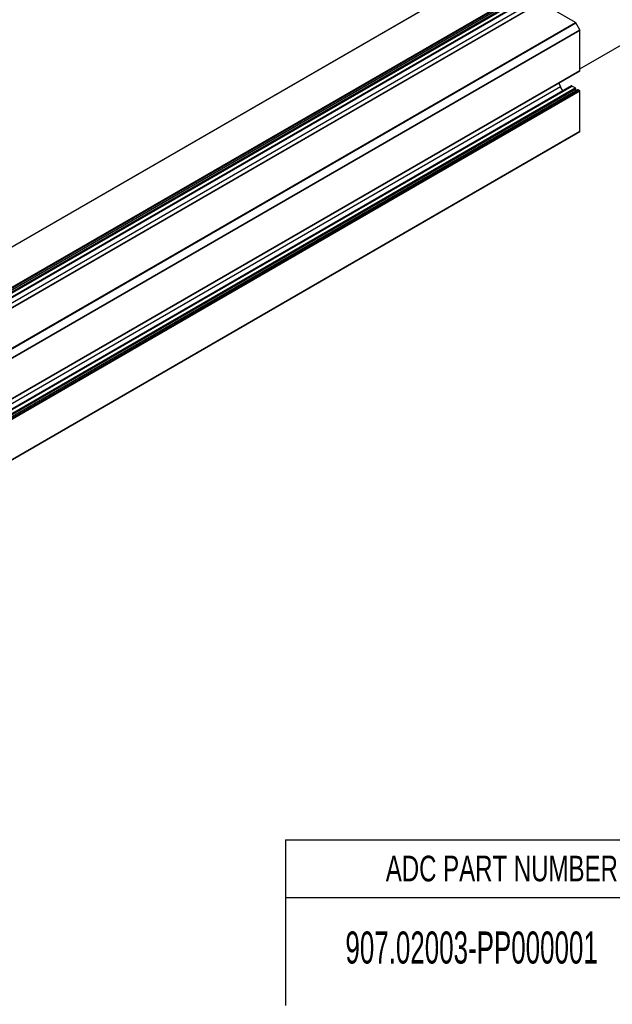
# Model space of a CAD drawing. Header units: millimetres. Extents: x 25 to 1093, y 25 to 838.
# Tile 14 of 16: x 508 to 703, y 241 to 566. Entities that reach past the tile are written whole.
import ezdxf

# ---------------------------------------------------------------- set-up
doc = ezdxf.new("R2010")
doc.units = ezdxf.units.MM
doc.layers.add('TEXT', color=140, linetype='Continuous', lineweight=25)
doc.styles.add('SLDTEXTSTYLE0', font='TXT', dxfattribs={"width": 0.7})
doc.styles.add('SLDTEXTSTYLE2', font='TXT', dxfattribs={"width": 0.605})

# ---------------------------------------------------------------- blocks, each defined once
blk = doc.blocks.new('SW_TABLEANNOTATION_0')
at = {"layer": 'TEXT', "color": 0, "ltscale": 16}
for p, q in [((0, 0), (0, -19.04)), ((0, 0), (176.69, 0)), ((0, -19.04), (0, -54.7)), ((0, -19.04), (176.69, -19.04))]:
    blk.add_line(p, q, dxfattribs=at)
at = {"layer": 'TEXT', "color": 0, "ltscale": 16, "attachment_point": 1}
for s, insert, char_height, style in [('ADC PART NUMBER', (33.08, -5.27), 8.4667, 'SLDTEXTSTYLE0'), ('907.02003-PP000001', (19.75, -30.28), 10.5833, 'SLDTEXTSTYLE2')]:
    blk.add_mtext(s, dxfattribs=dict(at, insert=insert, char_height=char_height, style=style))

msp = doc.modelspace()

# ---------------------------------------------------------------- linework, layer by layer
at = {"ltscale": 4}
for p, q in [((692.6, 550.11), (891.68, 665.03)), ((350.46, 402.14), (662.13, 582.06)), ((662.28, 582.05), (350.46, 402.04)), ((261.93, 337.4), (673.86, 575.2)), ((261.94, 337.73), (673.72, 575.45)), ((679.56, 572.03), (233.37, 314.45)), ((679.66, 572.02), (233.47, 314.44)), ((673.72, 573.81), (261.89, 336.07)), ((673.86, 573.57), (261.89, 335.74)), ((673.86, 572.26), (261.89, 334.44)), ((261.89, 334.37), (673.82, 572.17)), ((261.9, 336.83), (673.82, 574.62)), ((673.15, 574.14), (261.9, 336.73)), ((261.91, 336.89), (673.86, 574.71)), ((691.1, 565.41), (679.66, 572.02)), ((261.89, 332.58), (671.76, 569.2)), ((244.91, 307.84), (691.1, 565.41)), ((245.06, 307.68), (691.25, 565.26)), ((246.35, 305.44), (692.54, 563.02)), ((692.6, 562.81), (246.41, 305.24)), ((692.54, 563.02), (691.25, 565.26)), ((692.6, 549.6), (692.6, 562.81)), ((246.37, 291.94), (692.56, 549.51)), ((246.41, 292.03), (692.6, 549.6)), ((686.21, 544.18), (240.02, 286.6)), ((689.81, 544.47), (243.63, 286.89)), ((243.73, 286.88), (689.91, 544.46)), ((244.86, 286.23), (691.04, 543.81)), ((245.14, 286.07), (691.18, 543.56)), ((245.7, 285.74), (691.18, 542.91)), ((691.93, 543.25), (245.79, 285.69)), ((692.03, 543.24), (245.85, 285.66)), ((692.46, 542.99), (246.27, 285.41)), ((692.6, 542.75), (246.41, 285.17)), ((686.98, 542.84), (686.21, 544.18)), ((691.04, 543.81), (689.91, 544.46)), ((691.18, 542.91), (691.18, 543.56)), ((692.46, 542.99), (692.03, 543.24)), ((692.6, 529.54), (692.6, 542.75)), ((246.41, 271.96), (692.6, 529.54)), ((245.06, 271.08), (691.25, 528.65)), ((692.54, 529.4), (246.35, 271.82)), ((691.25, 528.65), (692.54, 529.4))]:
    msp.add_line(p, q, dxfattribs=at)
at = {"ltscale": 16}
for centre, radius, start, end in [((690.87, 565.05), 0.433, 28.8556, 58.0453), ((692.17, 562.8), 0.433, 1.9565, 31.1437), ((692.5, 549.59), 0.0986, 305.0133, 6.2988), ((693.52, 548.4), 8.44, 200.1789, 210.0552), ((689.85, 544.38), 0.101, 54.3824, 114.3071), ((690.88, 543.55), 0.307, 2.6055, 57.3945), ((691.44, 542.91), 0.26, 181.1654, 200.5229), ((691.97, 543.15), 0.101, 54.3824, 114.3071), ((692.29, 542.73), 0.307, 2.6055, 57.3945), ((692.45, 529.52), 0.151, 305.698, 5.6204)]:
    msp.add_arc(centre, radius, start, end, dxfattribs=at)

# ---------------------------------------------------------------- block references
at = {"layer": 'TEXT', "ltscale": 4}
msp.add_blockref('SW_TABLEANNOTATION_0', (595.41, 295.78), dxfattribs=at)

doc.saveas('drawing.dxf')
